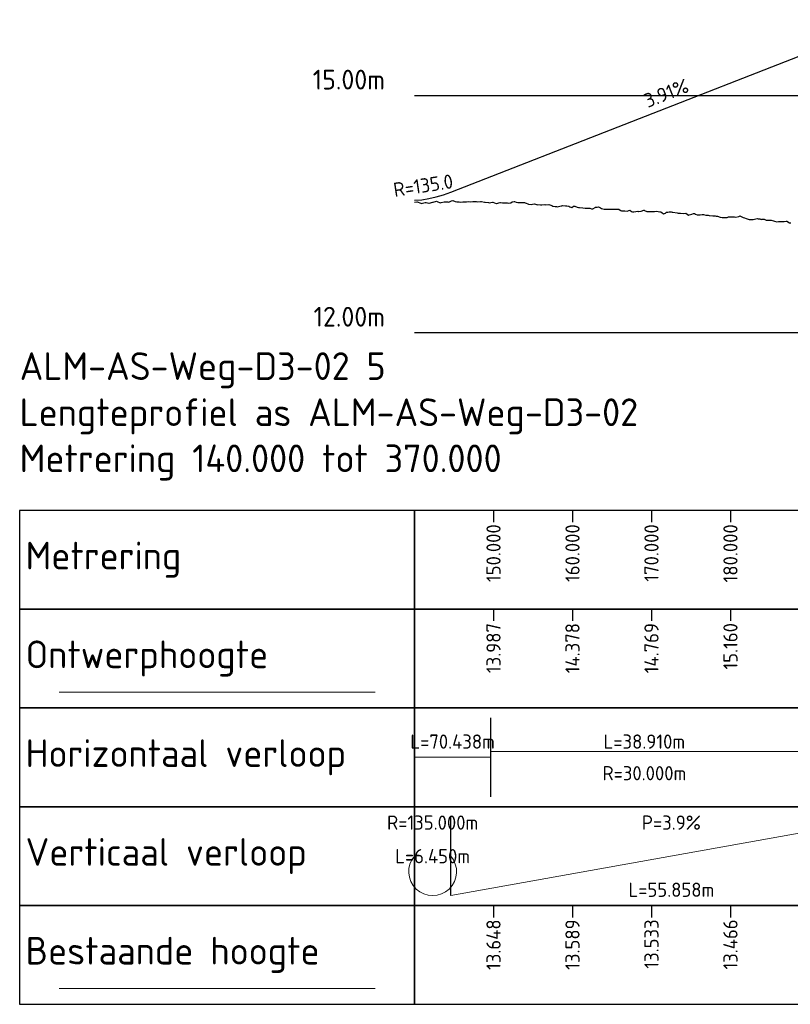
# Model space of a CAD drawing. Header units: metres. Extents: x 220364 to 225126, y 402650 to 403044.
# Tile 7 of 14: x 222411 to 222509, y 402885 to 403010. Entities that reach past the tile are written whole.
import ezdxf

# ---------------------------------------------------------------- set-up
doc = ezdxf.new("R2010")
doc.units = ezdxf.units.M
for name, color, linetype in [('C3D-PROFILE', 7, 'Continuous'), ('C3D-PROFILE_LABELING', 7, 'Continuous'), ('C3D-PROFILE_PROFILEVIEW', 7, 'Continuous'), ('C3D-PROFILE_PROFILEVIEW_LABELING', 7, 'Continuous')]:
    doc.layers.add(name, color=color, linetype=linetype)
for name, color, linetype, lineweight in [('X-XX-AL-DETAIL_2-G', 7, 'Continuous', 25), ('X-XX-AL-PROFIELBALK-G', 7, 'Continuous', 25), ('X-XX-AL-T18', 7, 'Continuous', 18), ('X-XX-AL-T25', 7, 'Continuous', 25), ('X-XX-AL-T35', 7, 'Continuous', 35)]:
    doc.layers.add(name, color=color, linetype=linetype, lineweight=lineweight)
doc.layers.add('X-XX-AL-HULPLIJN-G', color=7, linetype='Continuous', lineweight=18, plot=False)
doc.styles.add('NLCS-ISO', font='NLCS-ISO.ttf')

# ---------------------------------------------------------------- blocks, each defined once
blk = doc.blocks.new('*U21')
at = {"layer": 'X-XX-AL-T25', "color": 7, "linetype": 'Continuous', "lineweight": 25, "insert": (222644.23, 402975.5), "char_height": 1.8, "attachment_point": 8, "rotation": 21.3505, "style": 'NLCS-ISO'}
blk.add_mtext('{\\fNLCS-ISO|b0|i0|c0|p10;\\C256;3.91%}', dxfattribs=at)
blk = doc.blocks.new('*U22')
at = {"layer": 'X-XX-AL-T25', "color": 7, "linetype": 'Continuous', "lineweight": 25, "insert": (222613.25, 402963.76), "char_height": 1.8, "attachment_point": 8, "rotation": 8.6278, "style": 'NLCS-ISO'}
blk.add_mtext('{\\fNLCS-ISO|b0|i0|c0|p10;R=135.0}', dxfattribs=at)
blk = doc.blocks.new('*U25')
at = {"layer": 'C3D-PROFILE', "color": 3, "linetype": 'Continuous', "lineweight": -3}
for p, q in [((222616.61, 402963.8), (222672.46, 402985.63)), ((222613.85, 402963), (222614.77, 402963.2)), ((222614.77, 402963.2), (222615.69, 402963.47)), ((222615.69, 402963.47), (222616.61, 402963.8)), ((222612.02, 402962.78), (222612.94, 402962.86)), ((222612.94, 402962.86), (222613.85, 402963))]:
    blk.add_line(p, q, dxfattribs=at)
blk = doc.blocks.new('*U26')
at = {"layer": 'X-XX-AL-T25', "color": 7, "linetype": 'Continuous', "lineweight": 25, "char_height": 1.8, "attachment_point": 6, "rotation": 90, "style": 'NLCS-ISO'}
for s, insert in [('13.648', (222622.02, 402871.79)), ('13.589', (222632.02, 402871.79)), ('13.533', (222642.02, 402871.79)), ('13.466', (222652.02, 402871.79))]:
    blk.add_mtext(s, dxfattribs=dict(at, insert=insert))
blk = doc.blocks.new('*U27')
at = {"layer": 'X-XX-AL-T25', "color": 7, "linetype": 'Continuous', "lineweight": 25, "char_height": 1.8, "attachment_point": 5, "style": 'NLCS-ISO'}
for s, insert in [('R=135.000m', (222614.31, 402884.04)), ('P=3.9%', (222644.54, 402884.04)), ('L=6.450m', (222614.31, 402879.79)), ('L=55.858m', (222644.54, 402875.54))]:
    blk.add_mtext(s, dxfattribs=dict(at, insert=insert))
blk = doc.blocks.new('*U28')
at = {"layer": 'X-XX-AL-T25', "color": 7, "linetype": 'Continuous', "lineweight": 25, "char_height": 1.8, "attachment_point": 5, "style": 'NLCS-ISO'}
for s, insert in [('L=70.438m', (222616.84, 402894.29)), ('L=38.910m', (222641.12, 402894.29)), ('R=30.000m', (222641.12, 402890.29))]:
    blk.add_mtext(s, dxfattribs=dict(at, insert=insert))
blk = doc.blocks.new('*U29')
at = {"layer": 'X-XX-AL-T25', "color": 7, "linetype": 'Continuous', "lineweight": 25, "char_height": 1.8, "attachment_point": 6, "rotation": 90, "style": 'NLCS-ISO'}
for s, insert in [('13.987', (222622.02, 402909.29)), ('14.378', (222632.02, 402909.29)), ('14.769', (222642.02, 402909.29)), ('15.160', (222652.02, 402909.29))]:
    blk.add_mtext(s, dxfattribs=dict(at, insert=insert))
blk = doc.blocks.new('*U30')
at = {"layer": 'X-XX-AL-T25', "color": 7, "linetype": 'Continuous', "lineweight": 25, "char_height": 1.8, "attachment_point": 6, "rotation": 90, "style": 'NLCS-ISO'}
for s, insert in [('150.000', (222622.02, 402921.79)), ('160.000', (222632.02, 402921.79)), ('170.000', (222642.02, 402921.79)), ('180.000', (222652.02, 402921.79))]:
    blk.add_mtext(s, dxfattribs=dict(at, insert=insert))
blk = doc.blocks.new('*U31')
at = {"layer": 'C3D-PROFILE', "color": 7, "linetype": 'Continuous', "lineweight": -3}
for p, q in [((222612.02, 402962.54), (222612.3, 402962.58)), ((222612.3, 402962.58), (222612.37, 402962.57)), ((222612.37, 402962.57), (222612.83, 402962.4)), ((222612.83, 402962.4), (222612.87, 402962.39)), ((222612.87, 402962.39), (222613.36, 402962.51)), ((222613.36, 402962.51), (222613.37, 402962.51)), ((222613.37, 402962.51), (222613.49, 402962.49)), ((222613.49, 402962.49), (222613.85, 402962.42)), ((222613.85, 402962.42), (222613.87, 402962.43)), ((222613.87, 402962.43), (222614.33, 402962.56)), ((222614.33, 402962.56), (222614.37, 402962.56)), ((222614.37, 402962.56), (222614.8, 402962.68)), ((222614.8, 402962.68), (222614.87, 402962.65)), ((222614.87, 402962.65), (222615.28, 402962.45)), ((222615.28, 402962.45), (222615.37, 402962.49)), ((222615.37, 402962.49), (222615.75, 402962.58)), ((222615.75, 402962.58), (222615.87, 402962.58)), ((222615.87, 402962.58), (222616.23, 402962.57)), ((222616.23, 402962.57), (222616.38, 402962.55)), ((222616.38, 402962.55), (222616.7, 402962.7)), ((222616.7, 402962.7), (222616.88, 402962.76)), ((222616.88, 402962.76), (222617.18, 402962.62)), ((222617.18, 402962.62), (222617.38, 402962.58)), ((222617.38, 402962.58), (222617.65, 402962.59)), ((222617.65, 402962.59), (222617.88, 402962.53)), ((222617.88, 402962.53), (222618.13, 402962.58)), ((222618.13, 402962.58), (222618.38, 402962.57)), ((222618.38, 402962.57), (222618.6, 402962.59)), ((222618.6, 402962.59), (222618.88, 402962.65)), ((222618.88, 402962.65), (222619.07, 402962.59)), ((222619.07, 402962.59), (222619.38, 402962.63)), ((222619.38, 402962.63), (222619.55, 402962.63)), ((222619.55, 402962.63), (222619.88, 402962.61)), ((222619.88, 402962.61), (222620.02, 402962.57)), ((222620.02, 402962.57), (222620.38, 402962.61)), ((222620.38, 402962.61), (222620.5, 402962.64)), ((222620.5, 402962.64), (222620.88, 402962.56)), ((222620.88, 402962.56), (222620.97, 402962.54)), ((222620.97, 402962.54), (222621.38, 402962.5)), ((222621.38, 402962.5), (222621.45, 402962.48)), ((222621.45, 402962.48), (222621.67, 402962.51)), ((222621.67, 402962.51), (222621.88, 402962.54)), ((222621.88, 402962.54), (222621.92, 402962.56)), ((222621.92, 402962.56), (222622.35, 402962.37)), ((222622.35, 402962.37), (222622.38, 402962.36)), ((222622.38, 402962.36), (222622.39, 402962.36)), ((222622.39, 402962.36), (222622.85, 402962.52)), ((222622.85, 402962.52), (222622.89, 402962.52)), ((222622.89, 402962.52), (222623.16, 402962.48)), ((222623.16, 402962.48), (222623.31, 402962.46)), ((222623.31, 402962.46), (222623.39, 402962.47)), ((222623.39, 402962.47), (222623.75, 402962.45)), ((222623.75, 402962.45), (222623.89, 402962.41)), ((222623.89, 402962.41), (222624.2, 402962.47)), ((222624.2, 402962.47), (222624.4, 402962.59)), ((222624.4, 402962.59), (222624.64, 402962.63)), ((222624.64, 402962.63), (222624.66, 402962.63)), ((222624.66, 402962.63), (222624.9, 402962.55)), ((222624.9, 402962.55), (222625.08, 402962.51)), ((222625.08, 402962.51), (222625.41, 402962.5)), ((222625.41, 402962.5), (222625.51, 402962.49)), ((222625.51, 402962.49), (222625.92, 402962.51)), ((222625.92, 402962.51), (222625.94, 402962.51)), ((222625.94, 402962.51), (222626.02, 402962.47)), ((222626.02, 402962.47), (222626.16, 402962.42)), ((222626.16, 402962.42), (222626.36, 402962.34)), ((222626.36, 402962.34), (222626.43, 402962.31)), ((222626.43, 402962.31), (222626.78, 402962.27)), ((222626.78, 402962.27), (222626.95, 402962.28)), ((222626.95, 402962.28), (222627.19, 402962.35)), ((222627.19, 402962.35), (222627.46, 402962.25)), ((222627.46, 402962.25), (222627.61, 402962.22)), ((222627.61, 402962.22), (222627.65, 402962.23)), ((222627.65, 402962.23), (222627.98, 402962.22)), ((222627.98, 402962.22), (222628.01, 402962.22)), ((222628.01, 402962.22), (222628.15, 402962.21)), ((222628.15, 402962.21), (222628.5, 402962.27)), ((222628.5, 402962.27), (222628.64, 402962.2)), ((222628.64, 402962.2), (222629.02, 402962.27)), ((222629.02, 402962.27), (222629.15, 402962.21)), ((222629.15, 402962.21), (222629.39, 402962.11)), ((222629.39, 402962.11), (222629.54, 402962.03)), ((222629.54, 402962.03), (222629.84, 402961.99)), ((222629.84, 402961.99), (222630.01, 402962)), ((222630.01, 402962), (222630.07, 402961.97)), ((222630.07, 402961.97), (222630.41, 402962.03)), ((222630.41, 402962.03), (222630.6, 402962.08)), ((222630.6, 402962.08), (222630.65, 402962.09)), ((222630.65, 402962.09), (222630.8, 402962.14)), ((222630.8, 402962.14), (222631.14, 402962.09)), ((222631.14, 402962.09), (222631.18, 402962.09)), ((222631.18, 402962.09), (222631.3, 402962.07)), ((222631.3, 402962.07), (222631.57, 402962.03)), ((222631.57, 402962.03), (222631.68, 402961.97)), ((222631.68, 402961.97), (222631.95, 402961.89)), ((222631.95, 402961.89), (222632.14, 402962.02)), ((222632.14, 402962.02), (222632.22, 402962.06)), ((222632.22, 402962.06), (222632.33, 402962.02)), ((222632.33, 402962.02), (222632.59, 402961.93)), ((222632.59, 402961.93), (222632.76, 402961.89)), ((222632.76, 402961.89), (222632.91, 402961.86)), ((222632.91, 402961.86), (222633.31, 402961.82)), ((222634.58, 402961.7), (222634.87, 402961.87)), ((222634.87, 402961.87), (222634.95, 402961.9)), ((222634.95, 402961.9), (222635, 402961.92)), ((222635, 402961.92), (222635.14, 402961.93)), ((222635.14, 402961.93), (222635.32, 402961.94)), ((222635.32, 402961.94), (222635.57, 402961.84)), ((222635.57, 402961.84), (222635.69, 402961.76)), ((222633.31, 402961.82), (222633.64, 402961.8)), ((222633.64, 402961.8), (222633.78, 402961.8)), ((222633.78, 402961.8), (222633.84, 402961.77)), ((222633.84, 402961.77), (222633.87, 402961.79)), ((222633.87, 402961.79), (222634.21, 402961.79)), ((222634.21, 402961.79), (222634.43, 402961.71)), ((222634.43, 402961.71), (222634.58, 402961.7)), ((222635.69, 402961.76), (222635.88, 402961.69)), ((222635.88, 402961.69), (222636.05, 402961.64)), ((222636.05, 402961.64), (222636.15, 402961.64)), ((222636.15, 402961.64), (222636.42, 402961.65)), ((222636.42, 402961.65), (222636.63, 402961.64)), ((222636.63, 402961.64), (222636.73, 402961.64)), ((222636.73, 402961.64), (222636.78, 402961.66)), ((222636.78, 402961.66), (222636.85, 402961.65)), ((222636.85, 402961.65), (222637.33, 402961.67)), ((222637.33, 402961.67), (222637.77, 402961.65)), ((222637.77, 402961.65), (222637.87, 402961.65)), ((222637.87, 402961.65), (222637.93, 402961.62)), ((222637.93, 402961.62), (222638.13, 402961.5)), ((222638.13, 402961.5), (222638.23, 402961.44)), ((222638.23, 402961.44), (222638.54, 402961.43)), ((222638.54, 402961.43), (222638.58, 402961.43)), ((222638.58, 402961.43), (222638.65, 402961.43)), ((222638.65, 402961.43), (222638.94, 402961.42)), ((222638.94, 402961.42), (222639.16, 402961.48)), ((222639.16, 402961.48), (222639.3, 402961.55)), ((222639.3, 402961.55), (222639.5, 402961.36)), ((222639.5, 402961.36), (222639.63, 402961.33)), ((222639.63, 402961.33), (222639.78, 402961.31)), ((222639.78, 402961.31), (222640.3, 402961.4)), ((222640.3, 402961.4), (222640.37, 402961.36)), ((222640.37, 402961.36), (222640.42, 402961.38)), ((222640.42, 402961.38), (222640.72, 402961.4)), ((222640.72, 402961.4), (222641.06, 402961.53)), ((222641.06, 402961.53), (222641.08, 402961.53)), ((222641.08, 402961.53), (222641.1, 402961.52)), ((222641.1, 402961.52), (222641.12, 402961.51)), ((222641.12, 402961.51), (222641.43, 402961.38)), ((222641.43, 402961.38), (222641.73, 402961.37)), ((222641.73, 402961.37), (222641.79, 402961.38)), ((222641.79, 402961.38), (222641.85, 402961.36)), ((222641.85, 402961.36), (222642.4, 402961.38)), ((222642.4, 402961.38), (222642.6, 402961.4)), ((222642.6, 402961.4), (222642.62, 402961.4)), ((222642.62, 402961.4), (222642.85, 402961.35)), ((222642.85, 402961.35), (222643.09, 402961.34)), ((222643.09, 402961.34), (222643.2, 402961.33)), ((222643.2, 402961.33), (222643.32, 402961.22)), ((222643.32, 402961.22), (222643.56, 402961.06)), ((222643.56, 402961.06), (222643.79, 402961.16)), ((222643.79, 402961.16), (222643.91, 402961.29)), ((222643.91, 402961.29), (222644.03, 402961.29)), ((222644.03, 402961.29), (222644.11, 402961.3)), ((222644.11, 402961.3), (222644.26, 402961.32)), ((222644.26, 402961.32), (222644.52, 402961.32)), ((222644.52, 402961.32), (222644.62, 402961.3)), ((222644.62, 402961.3), (222644.71, 402961.3)), ((222644.71, 402961.3), (222645.26, 402961.2)), ((222645.26, 402961.2), (222645.39, 402961.17)), ((222645.39, 402961.17), (222645.61, 402961.16)), ((222645.61, 402961.16), (222645.68, 402961.16)), ((222645.68, 402961.16), (222646.02, 402961.09)), ((222646.02, 402961.09), (222646.04, 402961.09)), ((222646.04, 402961.09), (222646.05, 402961.1)), ((222646.05, 402961.1), (222646.39, 402961.17)), ((222646.39, 402961.17), (222646.7, 402960.91)), ((222646.7, 402960.91), (222646.8, 402960.93)), ((222646.8, 402960.93), (222647.11, 402961.04)), ((222647.11, 402961.04), (222647.34, 402961.12)), ((222647.34, 402961.12), (222647.46, 402961.13)), ((222647.46, 402961.13), (222647.61, 402961.03)), ((222647.61, 402961.03), (222647.82, 402960.93)), ((222647.82, 402960.93), (222647.97, 402960.93)), ((222647.97, 402960.93), (222648.17, 402960.96)), ((222648.17, 402960.96), (222648.45, 402961)), ((222648.45, 402961), (222648.53, 402960.98)), ((222648.53, 402960.98), (222648.59, 402961)), ((222648.59, 402961), (222648.6, 402960.99)), ((222648.6, 402960.99), (222648.89, 402960.89)), ((222648.89, 402960.89), (222649.2, 402960.88)), ((222649.2, 402960.88), (222649.33, 402960.86)), ((222649.33, 402960.86), (222649.8, 402960.83)), ((222649.8, 402960.83), (222649.97, 402960.83)), ((222649.97, 402960.83), (222650.1, 402960.81)), ((222650.1, 402960.81), (222650.23, 402960.79)), ((222650.23, 402960.79), (222650.33, 402960.77)), ((222650.33, 402960.77), (222650.39, 402960.76)), ((222650.39, 402960.76), (222650.7, 402960.65)), ((222650.7, 402960.65), (222650.98, 402960.6)), ((222650.98, 402960.6), (222651.2, 402960.6)), ((222651.2, 402960.6), (222651.56, 402960.6)), ((222651.56, 402960.6), (222651.6, 402960.62)), ((222651.6, 402960.62), (222651.79, 402960.69)), ((222651.79, 402960.69), (222652.13, 402960.71)), ((222652.13, 402960.71), (222652.16, 402960.7)), ((222652.16, 402960.7), (222652.22, 402960.7)), ((222652.22, 402960.7), (222652.53, 402960.7)), ((222652.53, 402960.7), (222652.7, 402960.64)), ((222652.7, 402960.64), (222653.09, 402960.75)), ((222653.09, 402960.75), (222653.23, 402960.8)), ((222653.23, 402960.8), (222653.26, 402960.79)), ((222653.26, 402960.79), (222653.27, 402960.8)), ((222653.27, 402960.8), (222653.3, 402960.79)), ((222653.3, 402960.79), (222653.65, 402960.61)), ((222653.65, 402960.61), (222653.81, 402960.55)), ((222653.81, 402960.55), (222654.02, 402960.48)), ((222654.02, 402960.48), (222654.37, 402960.36)), ((222654.37, 402960.36), (222654.4, 402960.35)), ((222654.4, 402960.35), (222654.46, 402960.35)), ((222654.46, 402960.35), (222654.59, 402960.35)), ((222654.59, 402960.35), (222654.78, 402960.35)), ((222654.78, 402960.35), (222654.91, 402960.37)), ((222654.91, 402960.37), (222655.25, 402960.42)), ((222655.25, 402960.42), (222655.46, 402960.46)), ((222655.46, 402960.46), (222655.54, 402960.42)), ((222655.54, 402960.42), (222655.75, 402960.42)), ((222655.75, 402960.42), (222655.92, 402960.37)), ((222655.92, 402960.37), (222656, 402960.4)), ((222656, 402960.4), (222656.09, 402960.4)), ((222656.09, 402960.4), (222656.31, 402960.4)), ((222656.31, 402960.4), (222656.53, 402960.27)), ((222656.53, 402960.27), (222656.99, 402960.28)), ((222656.99, 402960.28), (222657.06, 402960.26)), ((222657.06, 402960.26), (222657.09, 402960.26)), ((222657.09, 402960.26), (222657.18, 402960.25)), ((222657.18, 402960.25), (222657.48, 402960.17)), ((222657.48, 402960.17), (222657.58, 402960.12)), ((222657.58, 402960.12), (222657.59, 402960.12)), ((222657.59, 402960.12), (222657.88, 402960.04)), ((222657.88, 402960.04), (222658.12, 402960.1)), ((222658.12, 402960.1), (222658.28, 402960.11)), ((222658.28, 402960.11), (222658.64, 402960.09)), ((222658.64, 402960.09), (222658.84, 402960.11)), ((222658.84, 402960.11), (222659.08, 402960.12)), ((222659.08, 402960.12), (222659.16, 402960.13)), ((222659.16, 402960.13), (222659.5, 402959.94)), ((222659.5, 402959.94), (222659.67, 402959.95))]:
    blk.add_line(p, q, dxfattribs=at)
blk = doc.blocks.new('*U32')
at = {"layer": 'X-XX-AL-DETAIL_2-G', "color": 7, "linetype": 'Continuous', "lineweight": 25}
for p, q in [((0, 30), (5, 30)), ((0, 30), (230, 30)), ((0, 0), (5, 0)), ((0, 0), (230, 0))]:
    blk.add_line(p, q, dxfattribs=at)
at = {"layer": 'X-XX-AL-HULPLIJN-G', "color": 1, "linetype": 'Continuous', "lineweight": 18}
blk.add_line((-45, -45.5), (-5, -45.5), dxfattribs=at)
at = {"layer": 'X-XX-AL-HULPLIJN-G', "color": 93, "linetype": 'Continuous', "lineweight": 18}
blk.add_line((-45, -83), (-5, -83), dxfattribs=at)
at = {"layer": 'X-XX-AL-PROFIELBALK-G', "color": 7, "linetype": 'Continuous', "lineweight": 25}
for p, q in [((10, -22.5), (10, -24)), ((20, -22.5), (20, -24)), ((30, -22.5), (30, -24)), ((40, -22.5), (40, -24)), ((10, -35), (10, -36.5)), ((20, -35), (20, -36.5)), ((30, -35), (30, -36.5)), ((40, -35), (40, -36.5)), ((0, -58.75), (0, -48.75)), ((9.65, -58.75), (9.65, -48.75)), ((0, -71.25), (0, -61.25)), ((4.59, -71.25), (4.59, -61.25)), ((10, -72.5), (10, -74)), ((20, -72.5), (20, -74)), ((30, -72.5), (30, -74)), ((40, -72.5), (40, -74))]:
    blk.add_line(p, q, dxfattribs=at)
for points in [[(0, -35), (0, -22.5), (-50, -22.5), (-50, -35)], [(0, -35), (230, -35), (230, -22.5), (0, -22.5)], [(0, -47.5), (0, -35), (-50, -35), (-50, -47.5)], [(0, -47.5), (230, -47.5), (230, -35), (0, -35)], [(0, -60), (0, -47.5), (-50, -47.5), (-50, -60)], [(0, -60), (230, -60), (230, -47.5), (0, -47.5)], [(0, -72.5), (0, -60), (-50, -60), (-50, -72.5)], [(0, -72.5), (230, -72.5), (230, -60), (0, -60)], [(0, -85), (0, -72.5), (-50, -72.5), (-50, -85)], [(0, -85), (230, -85), (230, -72.5), (0, -72.5)]]:
    blk.add_3dface(points, dxfattribs=at)
at = {"layer": 'X-XX-AL-T18', "color": 7, "linetype": 'Continuous', "lineweight": 18}
for p, q in [((9.65, -53.75), (9.65, -53.02)), ((9.65, -53.02), (48.56, -53.02)), ((0, -53.75), (9.65, -53.75)), ((4.59, -71.25), (60.44, -61.25))]:
    blk.add_line(p, q, dxfattribs=at)
blk.add_arc((2.29, -68.22), 3.03, 139.2765, 40.7235, dxfattribs=at)
at = {"layer": 'C3D-PROFILE_PROFILEVIEW', "color": 7, "linetype": 'Continuous', "lineweight": -3, "char_height": 3.5, "attachment_point": 4, "style": 'NLCS-ISO'}
for s, insert in [('Ontwerphoogte', (-49.25, -41.25)), ('Bestaande hoogte', (-49.25, -78.75))]:
    blk.add_mtext(s, dxfattribs=dict(at, insert=insert))
at = {"layer": 'X-XX-AL-T25', "color": 7, "linetype": 'Continuous', "lineweight": 25, "style": 'NLCS-ISO'}
for s, insert, char_height, attachment_point in [('15.00m', (-3.75, 32), 2.5, 6), ('12.00m', (-3.75, 2), 2.5, 6), ('Metrering', (-49.25, -28.75), 3.5, 4), ('Horizontaal verloop', (-49.25, -53.75), 3.5, 4), ('Verticaal verloop', (-49.25, -66.25), 3.5, 4)]:
    blk.add_mtext(s, dxfattribs=dict(at, insert=insert, char_height=char_height, attachment_point=attachment_point))
at = {"layer": 'X-XX-AL-T35', "color": 7, "linetype": 'Continuous', "lineweight": 35, "insert": (-50, -2.5), "char_height": 3.5, "attachment_point": 1, "style": 'NLCS-ISO'}
blk.add_mtext('{\\C256;ALM-AS-Weg-D3-02 5\\PLengteprofiel as ALM-AS-Weg-D3-02\\PMetrering 140.000 tot 370.000}', dxfattribs=at)

msp = doc.modelspace()

# ---------------------------------------------------------------- block references
at = {"layer": 'C3D-PROFILE', "color": 7, "linetype": 'Continuous', "lineweight": -3}
for name in ['*U25', '*U31']:
    msp.add_blockref(name, (-150.68, 24.35), dxfattribs=at)
at = {"layer": 'C3D-PROFILE_LABELING', "color": 7, "linetype": 'Continuous', "lineweight": -3}
for name in ['*U21', '*U22']:
    msp.add_blockref(name, (-150.68, 24.35), dxfattribs=at)
at = {"layer": 'C3D-PROFILE_PROFILEVIEW', "color": 7, "linetype": 'Continuous', "lineweight": -3}
msp.add_blockref('*U32', (222461.34, 402970.4), dxfattribs=at)
at = {"layer": 'C3D-PROFILE_PROFILEVIEW_LABELING', "color": 7, "linetype": 'Continuous', "lineweight": -3}
for name in ['*U30', '*U29', '*U28', '*U27', '*U26']:
    msp.add_blockref(name, (-150.68, 24.35), dxfattribs=at)

doc.saveas('drawing.dxf')
